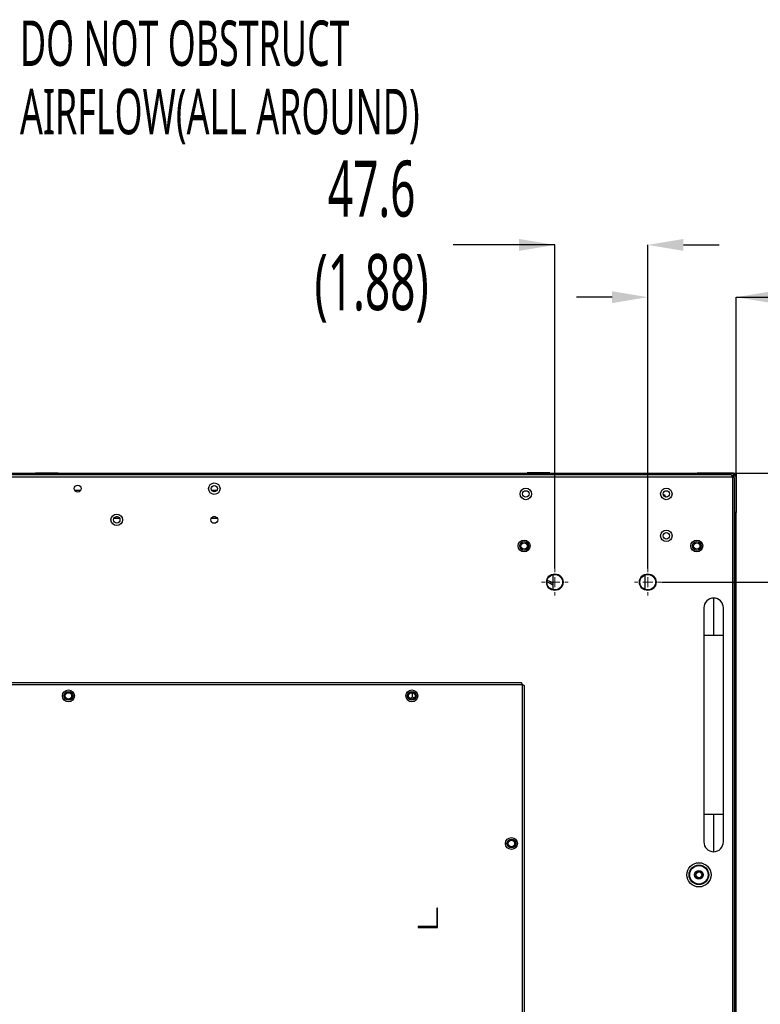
# Model space of a CAD drawing. Header units: millimetres. Extents: x 0 to 1118, y 0 to 864.
# Tile 65 of 69: x 915 to 1009, y 403 to 529. Entities that reach past the tile are written whole.
import ezdxf

# ---------------------------------------------------------------- set-up
doc = ezdxf.new("R2010")
doc.units = ezdxf.units.MM
doc.header["$PDSIZE"] = -1
doc.styles.add('SLDTEXTSTYLE0', font='meiryo.ttc', dxfattribs={"width": 0.605})
doc.dimstyles.new('SLDDIMSTYLE0', dxfattribs={"dimtxt": 7.191292, "dimasz": 4.572, "dimexe": 0, "dimexo": 0.0625, "dimgap": 1.797823, "dimtad": 0, "dimtih": 1, "dimtoh": 1, "dimdec": 1, "dimlfac": 4, "dimrnd": 1e-09, "dimzin": 12, "dimdsep": 46, "dimtxsty": 'SLDTEXTSTYLE0', "dimsah": 1, "dimcen": 0.09, "dimadec": 0, "dimazin": 3, "dimtfac": 1, "dimtofl": 0, "dimtmove": 0, "dimatfit": 3, "dimfxl": 1, "dimfrac": 2, "dimtolj": 1, "dimtzin": 12, "dimarcsym": 0})
doc.dimstyles.new('SLDDIMSTYLE3', dxfattribs={"dimtxt": 7.191292, "dimasz": 4.572, "dimexe": 0, "dimexo": 0.0625, "dimgap": 1.797823, "dimtad": 0, "dimtih": 1, "dimtoh": 1, "dimdec": 1, "dimlfac": 4, "dimrnd": 1e-09, "dimzin": 4, "dimdsep": 46, "dimtxsty": 'SLDTEXTSTYLE0', "dimsah": 1, "dimcen": 0.09, "dimadec": 0, "dimazin": 1, "dimtfac": 1, "dimtofl": 0, "dimtmove": 0, "dimatfit": 3, "dimfxl": 1, "dimfrac": 2, "dimtolj": 1, "dimtzin": 12, "dimarcsym": 0})
doc.dimstyles.new('SLDDIMSTYLE4', dxfattribs={"dimtxt": 7.191292, "dimasz": 4.572, "dimexe": 0, "dimexo": 0.0625, "dimgap": 1.797823, "dimtad": 0, "dimtih": 1, "dimtoh": 1, "dimdec": 1, "dimlfac": 4, "dimrnd": 1e-09, "dimzin": 12, "dimdsep": 46, "dimtxsty": 'SLDTEXTSTYLE0', "dimsah": 1, "dimcen": 0.09, "dimadec": 0, "dimazin": 3, "dimtfac": 1, "dimtmove": 0, "dimatfit": 0, "dimfxl": 1, "dimfrac": 2, "dimtolj": 1, "dimtzin": 12, "dimarcsym": 0})

# ---------------------------------------------------------------- blocks, each defined once
blk = doc.blocks.new('_D_12')
at = {"color": 0, "linetype": 'Continuous', "lineweight": -2}
for p, q in [((1044.48, 475.86), (1044.48, 480.43)), ((1006.1, 471.29), (1044.48, 471.29)), ((1044.48, 471.29), (1044.48, 470.86)), ((996.8, 457.33), (1044.48, 457.33)), ((1044.48, 457.33), (1044.48, 457.76)), ((1044.48, 452.76), (1044.48, 448.19))]:
    blk.add_line(p, q, dxfattribs=at)
at = {"color": 0}
for points in [[(1043.71, 475.86), (1045.24, 475.86), (1044.48, 471.29)], [(1045.24, 452.76), (1043.71, 452.76), (1044.48, 457.33)]]:
    blk.add_solid(points, dxfattribs=at)
at = {"layer": 'Defpoints', "color": 0}
for p in [(1006.04, 471.29), (996.73, 457.33), (1044.48, 457.33)]:
    blk.add_point(p, dxfattribs=at)
at = {"color": 0, "lineweight": 0, "insert": (1044.48, 469.06), "char_height": 7.1913, "attachment_point": 2, "style": 'SLDTEXTSTYLE0'}
blk.add_mtext('\\A1;55.8(2.20)', dxfattribs=at)
blk = doc.blocks.new('_D_13')
at = {"color": 0, "linetype": 'Continuous', "lineweight": -2}
for p, q in [((996.8, 457.33), (1044.48, 457.33)), ((1044.48, 452.76), (1044.48, 398.69)), ((1044.48, 319.4), (1044.48, 373.47)), ((996.8, 314.83), (1044.48, 314.83))]:
    blk.add_line(p, q, dxfattribs=at)
at = {"color": 0}
for points in [[(1045.24, 452.76), (1043.71, 452.76), (1044.48, 457.33)], [(1043.71, 319.4), (1045.24, 319.4), (1044.48, 314.83)]]:
    blk.add_solid(points, dxfattribs=at)
at = {"layer": 'Defpoints', "color": 0}
for p in [(996.73, 457.33), (996.73, 314.83), (1044.48, 314.83)]:
    blk.add_point(p, dxfattribs=at)
at = {"color": 0, "lineweight": 0, "insert": (1044.48, 396.89), "char_height": 7.191, "attachment_point": 2, "style": 'SLDTEXTSTYLE0'}
blk.add_mtext('\\A1;570.0\\P(22.44)', dxfattribs=at)
blk = doc.blocks.new('_D_14')
at = {"color": 0, "linetype": 'Continuous', "lineweight": -2}
for p, q in [((990.46, 493.86), (985.89, 493.86)), ((995.04, 459.09), (995.04, 493.86)), ((1006.37, 471.02), (1006.37, 493.86)), ((1006.37, 493.86), (1018.64, 493.86)), ((1010.95, 493.86), (1015.52, 493.86))]:
    blk.add_line(p, q, dxfattribs=at)
at = {"color": 0}
for points in [[(990.46, 493.1), (990.46, 494.62), (995.04, 493.86)], [(1010.95, 494.62), (1010.95, 493.1), (1006.37, 493.86)]]:
    blk.add_solid(points, dxfattribs=at)
at = {"layer": 'Defpoints', "color": 0}
for p in [(995.04, 493.86), (1006.37, 470.95), (995.04, 459.03)]:
    blk.add_point(p, dxfattribs=at)
at = {"color": 0, "lineweight": 0, "insert": (1029.09, 504.6), "char_height": 7.191, "attachment_point": 2, "style": 'SLDTEXTSTYLE0'}
blk.add_mtext('\\A1;45.4\\P(1.79)', dxfattribs=at)
blk = doc.blocks.new('_D_15')
at = {"color": 0, "linetype": 'Continuous', "lineweight": -2}
for p, q in [((983.13, 500.56), (970.12, 500.56)), ((978.56, 500.56), (973.98, 500.56)), ((983.13, 459.09), (983.13, 500.56)), ((995.04, 459.09), (995.04, 500.56)), ((999.61, 500.56), (1004.18, 500.56))]:
    blk.add_line(p, q, dxfattribs=at)
at = {"color": 0}
for points in [[(978.56, 499.8), (978.56, 501.32), (983.13, 500.56)], [(999.61, 501.32), (999.61, 499.8), (995.04, 500.56)]]:
    blk.add_solid(points, dxfattribs=at)
at = {"layer": 'Defpoints', "color": 0}
for p in [(995.04, 500.56), (983.13, 459.03), (995.04, 459.03)]:
    blk.add_point(p, dxfattribs=at)
at = {"color": 0, "lineweight": 0, "insert": (959.66, 511.37), "char_height": 7.191, "attachment_point": 2, "style": 'SLDTEXTSTYLE0'}
blk.add_mtext('\\A1;47.6\\P(1.88)', dxfattribs=at)
blk = doc.blocks.new('SW_NOTE_11')
at = {"color": 0, "linetype": 'Continuous', "lineweight": 0, "char_height": 5.8208, "attachment_point": 1, "style": 'SLDTEXTSTYLE0'}
for s, insert in [('DO NOT OBSTRUCT', (0, 7.5)), ('AIRFLOW(ALL AROUND)', (0, -1.26))]:
    blk.add_mtext(s, dxfattribs=dict(at, insert=insert))
blk = doc.blocks.new('SW_CENTERMARKSYMBOL_5')
at = {"color": 0, "linetype": 'Continuous', "lineweight": 0}
for p, q in [((0, 1.27), (0, 1.6975)), ((-1.27, 0), (-1.6975, 0)), ((0, 0), (-0.635, 0)), ((0, 0), (0, 0.635)), ((0, 0), (0, -0.635)), ((0, 0), (0.635, 0)), ((1.27, 0), (1.6975, 0)), ((0, -1.27), (0, -1.6975))]:
    blk.add_line(p, q, dxfattribs=at)
blk = doc.blocks.new('SW_CENTERMARKSYMBOL_6')
at = {"color": 0, "linetype": 'Continuous', "lineweight": 0}
for p, q in [((0, 1.27), (0, 1.6975)), ((-1.27, 0), (-1.6975, 0)), ((0, 0), (-0.635, 0)), ((0, 0), (0, 0.635)), ((0, 0), (0, -0.635)), ((0, 0), (0.635, 0)), ((1.27, 0), (1.6975, 0)), ((0, -1.27), (0, -1.6975))]:
    blk.add_line(p, q, dxfattribs=at)

msp = doc.modelspace()

# ---------------------------------------------------------------- linework, layer by layer
at = {"color": 7, "linetype": 'Continuous', "lineweight": 30}
for p, q in [((704.101, 470.8191), (1005.906, 470.8191)), ((1005.7292, 471.0691), (704.2778, 471.0691)), ((1001.3545, 471.2691), (871.8947, 471.2691)), ((1001.3545, 471.2341), (871.896, 471.2341)), ((916.6085, 471.3486), (916.6085, 471.3286)), ((916.6085, 471.3486), (919.4835, 471.3486)), ((916.6085, 471.3286), (919.4835, 471.3286)), ((919.4835, 471.3286), (919.4835, 471.3486)), ((979.6085, 471.3486), (979.6085, 471.3286)), ((982.4835, 471.3486), (979.6085, 471.3486)), ((979.6085, 471.3286), (982.4835, 471.3286)), ((982.4835, 471.3286), (982.4835, 471.3486)), ((1001.3545, 471.2891), (1001.3545, 471.2491)), ((1006.0383, 471.2891), (1001.3545, 471.2891)), ((1001.3545, 471.2491), (1001.3545, 471.1555)), ((1006.0252, 471.2491), (1001.3545, 471.2491)), ((1001.3707, 471.0691), (1001.3545, 471.1555)), ((1006.2162, 470.9192), (1005.8662, 470.9192)), ((1005.906, 470.8191), (1005.906, 301.3391)), ((1006.146, 471.1466), (1006.0045, 471.1466)), ((1006.0045, 470.7805), (1006.0045, 471.1305)), ((1006.0045, 471.0716), (1006.021, 471.0716)), ((1006.021, 470.9716), (1006.0045, 470.9716)), ((1006.0045, 470.9216), (1006.021, 470.9216)), ((1006.2722, 471.1866), (1006.009, 471.1866)), ((1006.021, 471.0716), (1006.146, 471.0716)), ((1006.021, 471.0716), (1006.021, 470.9716)), ((1006.146, 470.9716), (1006.021, 470.9716)), ((1006.021, 470.9716), (1006.021, 470.9216)), ((1006.021, 470.9216), (1006.096, 470.9216)), ((1006.271, 471.2516), (1006.0261, 471.2516)), ((1006.0383, 471.2891), (1006.0383, 471.2691)), ((1006.0383, 471.2891), (1006.3545, 471.2891)), ((1006.3545, 471.2691), (1006.0383, 471.2691)), ((1006.146, 470.9716), (1006.096, 470.9216)), ((1006.146, 471.0966), (1006.146, 471.0716)), ((1006.146, 470.9716), (1006.146, 471.0716)), ((1006.3347, 470.9399), (1006.2162, 470.9192)), ((1006.271, 471.2691), (1006.271, 471.2516)), ((1006.2722, 470.929), (1006.2722, 471.1866)), ((1006.3347, 470.9399), (1006.3347, 466.2692)), ((1006.3545, 471.2891), (1006.3545, 471.2691)), ((1006.3747, 471.2688), (1006.3547, 471.2688)), ((1006.3747, 470.953), (1006.3547, 470.953)), ((1006.3747, 471.2688), (1006.3747, 470.953)), ((1006.3747, 470.953), (1006.3747, 466.2692)), ((1006.156, 301.5159), (1006.156, 470.6423)), ((921.6059, 469.1366), (922.4011, 469.1366)), ((939.1336, 469.1366), (939.8734, 469.1366)), ((927.0938, 465.7216), (926.9132, 465.7216)), ((939.675, 465.7216), (939.332, 465.7216)), ((1006.2412, 466.2692), (1006.156, 466.2852)), ((1006.2412, 466.2692), (1006.3347, 466.2692)), ((1006.3197, 305.8893), (1006.3197, 466.2692)), ((1006.3547, 305.8893), (1006.3547, 466.2692)), ((927.3868, 465.4716), (926.6202, 465.4716)), ((939.9136, 465.4716), (939.0934, 465.4716)), ((982.871, 458.2954), (982.871, 456.3628)), ((994.7174, 456.3812), (994.7174, 458.277)), ((1003.481, 455.2891), (1003.481, 450.5391)), ((1002.231, 450.5391), (1002.231, 427.5391)), ((1004.731, 427.5391), (1004.731, 450.5391)), ((978.8192, 444.4291), (798.5035, 444.4291)), ((978.996, 444.1791), (798.5035, 444.1791)), ((964.918, 442.5903), (964.918, 443.1525)), ((978.996, 328.4941), (978.996, 444.1791)), ((979.246, 328.6709), (979.246, 444.0023)), ((964.918, 442.5903), (964.5857, 442.4171)), ((965.1227, 442.4956), (964.918, 442.5903)), ((1003.481, 427.5391), (1003.481, 422.7891)), ((967.996, 415.5541), (967.996, 413.3041)), ((968.121, 415.5541), (967.996, 415.5541)), ((968.121, 413.1791), (968.121, 415.5541)), ((967.871, 413.1791), (965.621, 413.1791)), ((965.621, 413.1791), (965.621, 413.0541)), ((965.621, 413.0541), (967.996, 413.0541))]:
    msp.add_line(p, q, dxfattribs=at)
at = {"color": 8, "linetype": 'Continuous', "lineweight": 30}
for p, q in [((1006.0045, 471.0966), (1006.146, 471.0966)), ((1002.231, 450.5391), (1003.481, 450.5391)), ((1003.481, 450.5391), (1004.731, 450.5391)), ((1003.481, 427.5391), (1002.231, 427.5391)), ((1004.731, 427.5391), (1003.481, 427.5391))]:
    msp.add_line(p, q, dxfattribs=at)
at = {"color": 7, "linetype": 'Continuous', "lineweight": 30, "flags": 128}
for points in [[(982.871, 456.9614), (982.5343, 457.1677), (982.1289, 457.3573)], [(982.1688, 457.61), (982.6535, 457.3875), (982.871, 457.2605)]]:
    msp.add_lwpolyline(points, dxfattribs=at)
at = {"color": 7, "linetype": 'Continuous', "lineweight": 30}
for centre, radius in [((922.0035, 469.3191), 0.4375), ((939.5035, 469.3191), 0.7375), ((939.5035, 469.3191), 0.4125), ((979.4172, 468.6441), 0.7375), ((979.4172, 468.6441), 0.4125), ((997.4172, 468.6441), 0.7375), ((997.4172, 468.6441), 0.4125), ((927.0035, 465.3191), 0.7375), ((927.0035, 465.3191), 0.4125), ((939.5035, 465.3191), 0.4375), ((997.4172, 463.2691), 0.7375), ((997.4172, 463.2691), 0.4125), ((979.196, 461.9716), 0.7625), ((979.196, 461.9716), 0.5672), ((979.196, 461.9716), 0.4125), ((1001.321, 461.9716), 0.7625), ((1001.321, 461.9716), 0.5672), ((1001.321, 461.9716), 0.4125), ((983.1285, 457.3291), 1.0625), ((983.1285, 457.3291), 1), ((995.036, 457.3291), 1.0625), ((995.036, 457.3291), 1), ((920.811, 442.7541), 0.7625), ((920.811, 442.7541), 0.5672), ((920.811, 442.7541), 0.4125), ((964.811, 442.7541), 0.7625), ((964.811, 442.7541), 0.5672), ((964.811, 442.7541), 0.4125), ((977.571, 423.8366), 0.7625), ((977.571, 423.8366), 0.5672), ((977.571, 423.8366), 0.4125), ((1001.596, 419.8216), 1.55), ((1001.596, 419.8216), 1.2561), ((1001.596, 419.8216), 1.1826), ((1001.596, 419.8216), 0.5625), ((1001.596, 419.8216), 0.375)]:
    msp.add_circle(centre, radius, dxfattribs=at)
for centre, radius, start, end in [((1006.3545, 471.1305), 0.35, 160.195511, 180), ((1006.3545, 471.2688), 0.0203, 0.001182, 90), ((1006.3545, 471.2688), 0.00025, 0.17381, 90), ((996.371, 467.5216), 1.25, 34.6321, 59.395109), ((1003.481, 454.0391), 1.25, 90, 180.019558), ((1003.481, 454.0391), 1.25, 0.018976, 90), ((1003.481, 424.0391), 1.25, 180.018976, 270), ((1003.481, 424.0391), 1.25, 270, 0.018976), ((967.871, 413.3041), 0.125, 270, 0), ((967.996, 413.1791), 0.125, 270, 0)]:
    msp.add_arc(centre, radius, start, end, dxfattribs=at)
for points in [[(1005.906, 470.8191), (1005.8913, 470.8519), (1005.8618, 470.9174), (1005.8176, 471), (1005.7734, 471.0578), (1005.7439, 471.0653), (1005.7292, 471.0691)], [(1006.156, 470.6423), (1006.1522, 470.6571), (1006.1447, 470.6865), (1006.0869, 470.7307), (1006.0043, 470.7749), (1005.9388, 470.8044), (1005.906, 470.8191)], [(1006.146, 471.0966), (1006.146, 471.1031), (1006.146, 471.1163), (1006.146, 471.1328), (1006.146, 471.1443), (1006.146, 471.1458), (1006.146, 471.1466)], [(1006.3547, 470.953), (1006.3547, 470.9695), (1006.3547, 471.0026), (1006.3547, 471.0798), (1006.3547, 471.1702), (1006.3547, 471.236), (1006.3547, 471.2688)], [(1006.3347, 467.4341), (1006.3374, 467.4341), (1006.3426, 467.4341), (1006.3492, 467.4341), (1006.3538, 467.4341), (1006.3544, 467.4341), (1006.3547, 467.4341)], [(1006.3347, 466.2692), (1006.34, 466.2692), (1006.3505, 466.2692), (1006.3637, 466.2692), (1006.3729, 466.2692), (1006.3741, 466.2692), (1006.3747, 466.2692)], [(978.996, 444.1791), (978.9813, 444.2119), (978.9518, 444.2774), (978.9076, 444.36), (978.8634, 444.4178), (978.8339, 444.4253), (978.8192, 444.4291)], [(979.246, 444.0023), (979.2422, 444.0171), (979.2347, 444.0465), (979.1769, 444.0907), (979.0943, 444.1349), (979.0288, 444.1644), (978.996, 444.1791)], [(1001.096, 419.8216), (1001.1035, 419.887), (1001.1185, 420.0179), (1001.2342, 420.1844), (1001.3994, 420.2956), (1001.596, 420.3346), (1001.7925, 420.2956), (1001.9578, 420.1844), (1002.0734, 420.0179), (1002.0885, 419.887), (1002.096, 419.8216)], [(1002.096, 419.8216), (1002.0885, 419.7562), (1002.0734, 419.6253), (1001.9578, 419.4588), (1001.7925, 419.3476), (1001.596, 419.3086), (1001.3994, 419.3476), (1001.2342, 419.4588), (1001.1185, 419.6253), (1001.1035, 419.7562), (1001.096, 419.8216)]]:
    msp.add_open_spline(points, degree=3, dxfattribs=at)
for points, knots in [([(1006.0252, 471.2491), (1006.026, 471.2537), (1006.0277, 471.2628), (1006.0304, 471.2749), (1006.0333, 471.284), (1006.036, 471.2885), (1006.0376, 471.2889), (1006.0383, 471.2891)], [0, 0, 0, 0, 0.21719459, 0.43449075, 0.65275335, 0.87206693, 1, 1, 1, 1]), ([(1006.0252, 471.2491), (1006.0261, 471.2515), (1006.0278, 471.2563), (1006.0307, 471.2626), (1006.0338, 471.2671), (1006.0363, 471.2689), (1006.0379, 471.2691), (1006.0383, 471.2691)], [0, 0, 0, 0, 0.22597025, 0.45183065, 0.6807365, 0.91407355, 1, 1, 1, 1]), ([(1006.3747, 470.953), (1006.3742, 470.9518), (1006.373, 470.9494), (1006.3639, 470.9461), (1006.3507, 470.9429), (1006.3401, 470.9409), (1006.3347, 470.9399)], [0, 0, 0, 0, 0.2473547, 0.49644195, 0.74730849, 1, 1, 1, 1]), ([(1006.3547, 470.953), (1006.3545, 470.9518), (1006.3539, 470.9494), (1006.3493, 470.9461), (1006.3427, 470.9429), (1006.3374, 470.9409), (1006.3347, 470.9399)], [0, 0, 0, 0, 0.25015724, 0.50011109, 0.75000938, 1, 1, 1, 1]), ([(1002.231, 454.0391), (1002.231, 454.025), (1002.231, 453.9965), (1002.231, 453.7641), (1002.231, 453.3966), (1002.231, 452.9056), (1002.231, 452.3346), (1002.231, 451.7276), (1002.231, 451.125), (1002.231, 450.7285), (1002.231, 450.5391)], [0, 0, 0, 0, 0.12967237, 0.26373412, 0.3991918, 0.53285586, 0.66176487, 0.78353816, 0.89656274, 1, 1, 1, 1]), ([(1004.731, 450.5391), (1004.731, 450.681), (1004.731, 450.992), (1004.731, 451.4927), (1004.731, 452.052), (1004.731, 452.6375), (1004.731, 453.1977), (1004.731, 453.6603), (1004.731, 453.978), (1004.731, 454.0187), (1004.731, 454.0391)], [0, 0, 0, 0, 0.0775187, 0.16993381, 0.27798505, 0.40159883, 0.53940162, 0.68835583, 0.84378928, 1, 1, 1, 1]), ([(1002.231, 427.5391), (1002.231, 427.3972), (1002.231, 427.0862), (1002.231, 426.5855), (1002.231, 426.0262), (1002.231, 425.4407), (1002.231, 424.8805), (1002.231, 424.4179), (1002.231, 424.1002), (1002.231, 424.0595), (1002.231, 424.0391)], [0, 0, 0, 0, 0.0775187, 0.16993381, 0.27798505, 0.40159883, 0.53940162, 0.68835583, 0.84378928, 1, 1, 1, 1]), ([(1004.731, 424.0391), (1004.731, 424.0532), (1004.731, 424.0817), (1004.731, 424.3141), (1004.731, 424.6816), (1004.731, 425.1726), (1004.731, 425.7436), (1004.731, 426.3506), (1004.731, 426.9532), (1004.731, 427.3496), (1004.731, 427.5391)], [0, 0, 0, 0, 0.12967237, 0.26373412, 0.3991918, 0.53285586, 0.66176487, 0.78353816, 0.89656274, 1, 1, 1, 1])]:
    msp.add_open_spline(points, degree=3, knots=knots, dxfattribs=at)

# ---------------------------------------------------------------- block references
at = {"color": 7, "linetype": 'Continuous', "lineweight": 0}
for name, p in [('SW_NOTE_11', (914.6068, 521.8205)), ('SW_CENTERMARKSYMBOL_6', (983.1285, 457.3291)), ('SW_CENTERMARKSYMBOL_5', (995.036, 457.3291))]:
    msp.add_blockref(name, p, dxfattribs=at)

# ---------------------------------------------------------------- dimensions: what is measured, and where the dimension line sits
for base, p1, text, picture, middle in [((995.036, 500.5605), (983.1285, 459.0266), '<>\\P(1.88)', '_D_15', (959.6644, 500.5605)), ((995.036, 493.8599), (1006.3747, 470.953), '<>\\P(1.79)', '_D_14', (1029.093, 493.8599))]:
    dim = msp.add_linear_dim(base=base, p1=p1, p2=(995.036, 459.0266), text=text, dimstyle='SLDDIMSTYLE0', dxfattribs=at)
    dim.commit()
    dim.dimension.update_dxf_attribs({"geometry": picture, "text_midpoint": middle, "dimtype": 160})
for base, p1, p2, text, dimstyle, picture, middle in [((1044.4755, 457.3291), (1006.0383, 471.2891), (996.7335, 457.3291), '<>(2.20)', 'SLDDIMSTYLE4', '_D_12', (1044.4755, 464.3091)), ((1044.4755, 314.8291), (996.7335, 457.3291), (996.7335, 314.8291), '<>\\P(22.44)', 'SLDDIMSTYLE3', '_D_13', (1044.4755, 386.0791))]:
    dim = msp.add_linear_dim(base=base, p1=p1, p2=p2, angle=90, text=text, dimstyle=dimstyle, dxfattribs=at)
    dim.commit()
    dim.dimension.update_dxf_attribs({"geometry": picture, "text_midpoint": middle, "dimtype": 160})

doc.saveas('drawing.dxf')
